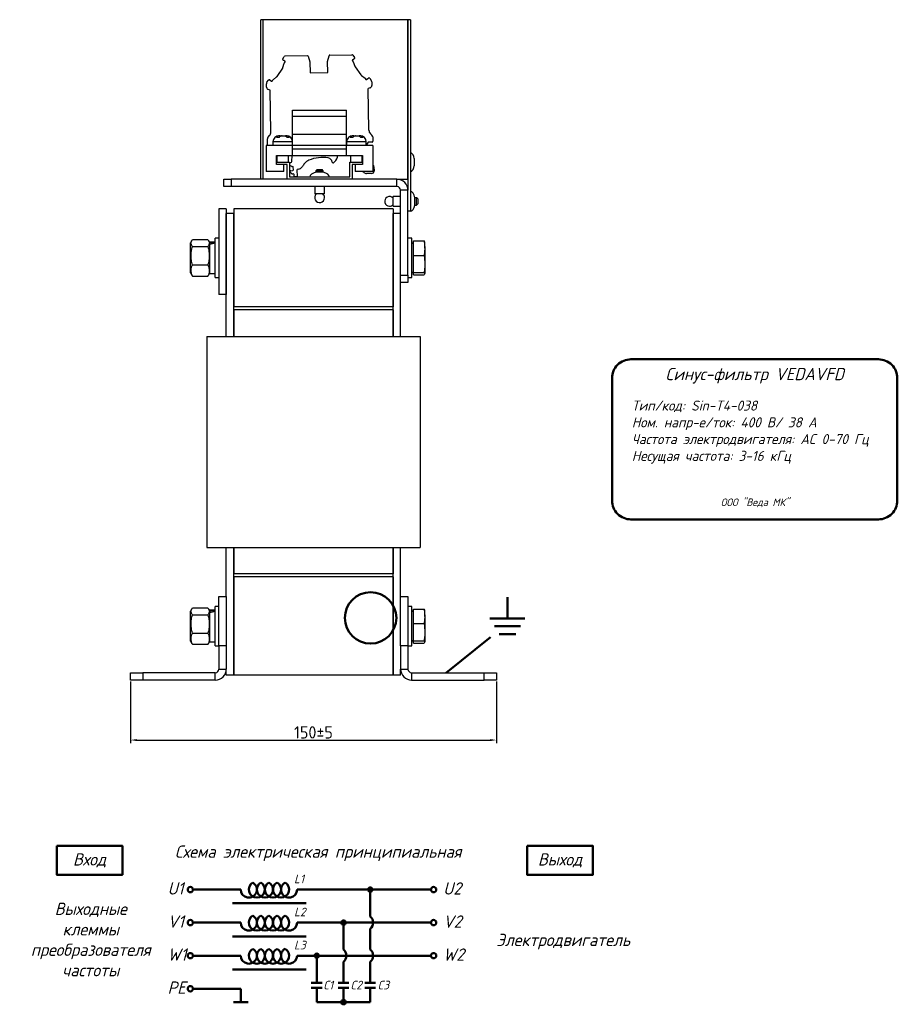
# Model space of a CAD drawing. Header units: millimetres. Extents: x -14 to 673, y 45 to 574.
# Tile 3 of 3: x 315 to 673, y 147 to 548. Entities that reach past the tile are written whole.
import ezdxf

# ---------------------------------------------------------------- set-up
doc = ezdxf.new("R2010")
doc.units = ezdxf.units.MM
doc.layers.get('0').update_dxf_attribs({"lineweight": 50})
doc.styles.add('GOST-2.304_Type-B', font='GOST Common.ttf')
doc.styles.add('GOST-2.304_Type-B_italic', font='GOST Common Italic.ttf')
doc.dimstyles.new('ISO-25', dxfattribs={"dimtxt": 5, "dimasz": 2.5, "dimexe": 1.25, "dimexo": 0.625, "dimtad": 1, "dimtoh": 1, "dimdec": 0, "dimtxsty": 'GOST-2.304_Type-B', "dimcen": 2.5, "dimadec": 0, "dimazin": 0, "dimtfac": 1, "dimtdec": 0, "dimtmove": 0, "dimatfit": 3, "dimfxl": 1, "dimarcsym": 0})

# ---------------------------------------------------------------- blocks, each defined once
blk = doc.blocks.new('*D11')
at = {"color": 0, "linetype": 'Continuous', "lineweight": -2, "transparency": 16777216}
for p, q in [((360.55, 278.27), (360.55, 253.2)), ((509.55, 278.27), (509.55, 253.2)), ((363.05, 254.45), (507.05, 254.45))]:
    blk.add_line(p, q, dxfattribs=at)
at = {"color": 0, "linetype": 'Continuous', "transparency": 16777216}
for points in [[(363.05, 254.87), (363.05, 254.04), (360.55, 254.45)], [(507.05, 254.87), (507.05, 254.04), (509.55, 254.45)]]:
    blk.add_solid(points, dxfattribs=at)
at = {"layer": 'Defpoints', "color": 0, "linetype": 'Continuous', "transparency": 16777216}
for p in [(360.55, 278.89), (509.55, 278.89), (509.55, 254.45)]:
    blk.add_point(p, dxfattribs=at)
at = {"color": 0, "linetype": 'Continuous', "lineweight": 18, "transparency": 16777216, "insert": (435.05, 257.58), "char_height": 5, "attachment_point": 5, "style": 'GOST-2.304_Type-B'}
blk.add_mtext('150%%P5', dxfattribs=at)

msp = doc.modelspace()

# ---------------------------------------------------------------- hatches: boundary and pattern name
for points in [[(457.3, 193.55, 1), (459.06, 193.55, 1)], [(446.42, 180.09, 1), (448.17, 180.09, 1)], [(435.5, 166.62, 1), (437.25, 166.62, 1)], [(446.42, 147.69, 1), (448.17, 147.69, 1)]]:
    msp.add_hatch(color=0).paths.add_polyline_path(points)

# ---------------------------------------------------------------- linework, layer by layer
at = {"color": 7, "linetype": 'Continuous', "lineweight": 25}
for p, q in [((413.55, 482.89), (413.55, 547.89)), ((414.55, 547.89), (413.55, 547.89)), ((414.55, 482.89), (414.55, 547.89)), ((473.55, 547.89), (414.55, 547.89)), ((473.55, 547.89), (473.55, 478.39)), ((474.55, 547.89), (473.55, 547.89)), ((473.55, 482.89), (473.55, 547.89)), ((474.55, 547.89), (474.55, 469.89)), ((441.69, 533.45), (450.73, 533.6)), ((422.61, 531.52), (422.53, 531.69)), ((422.55, 531.99), (423.17, 532.91)), ((422.63, 528.44), (423.16, 530.19)), ((423.44, 530.98), (422.92, 531.33)), ((423.2, 530.27), (423.49, 530.7)), ((423.58, 533.13), (432.63, 533.29)), ((432.92, 533.07), (433.6, 530.69)), ((433.6, 530.69), (433.68, 526.31)), ((440.8, 530.82), (441.4, 533.22)), ((440.88, 526.43), (440.8, 530.82)), ((450.91, 531.18), (451.21, 530.76)), ((451.46, 531.83), (450.95, 531.46)), ((451.15, 533.4), (451.8, 532.5)), ((451.25, 530.68), (451.84, 528.95)), ((451.83, 532.2), (451.76, 532.03)), ((420.22, 524.77), (422.51, 528.17)), ((433.68, 526.31), (440.88, 526.43)), ((451.98, 528.68), (454.39, 525.37)), ((415.93, 520.35), (415.9, 521.81)), ((416.08, 522.39), (416.69, 523.3)), ((416.96, 523.43), (417.14, 523.42)), ((417.44, 523.2), (417.96, 522.85)), ((418.24, 522.91), (418.53, 523.34)), ((418.59, 523.4), (420.01, 524.55)), ((454.6, 525.15), (456.06, 524.06)), ((456.13, 523.99), (456.43, 523.57)), ((456.71, 523.53), (457.22, 523.9)), ((457.51, 524.12), (457.69, 524.14)), ((457.96, 524.02), (458.61, 523.13)), ((458.8, 522.56), (458.82, 521.1)), ((417.45, 519.21), (416.69, 519.4)), ((417.75, 502.15), (417.45, 519.21)), ((458.1, 520.12), (457.34, 519.91)), ((457.64, 502.85), (457.34, 519.91)), ((426.55, 511.09), (448.55, 511.09)), ((426.55, 508.61), (426.55, 511.09)), ((448.55, 508.61), (448.55, 511.09)), ((426.55, 501.26), (426.55, 508.61)), ((426.55, 508.61), (448.55, 508.61)), ((448.55, 501.26), (448.55, 508.61)), ((458.25, 501.44), (458.88, 500.83)), ((416.35, 496.59), (416.3, 499.38)), ((416.58, 500.1), (417.19, 500.73)), ((418.55, 498.09), (418.55, 496.59)), ((421.05, 500.59), (421.12, 500.59)), ((421.49, 500.59), (421.12, 500.59)), ((422.08, 500.59), (421.47, 500.47)), ((421.49, 500.33), (421.49, 500.59)), ((422.24, 500.59), (422.08, 500.59)), ((422.24, 500.59), (423.02, 500.59)), ((424.02, 500.59), (423.61, 500.59)), ((424.02, 500.59), (424.05, 500.59)), ((426.55, 501.26), (448.55, 501.26)), ((426.55, 498.09), (426.55, 501.26)), ((426.55, 496.59), (426.55, 498.09)), ((448.55, 496.59), (448.55, 501.26)), ((448.55, 498.09), (448.55, 496.59)), ((451.05, 500.59), (451.12, 500.59)), ((451.49, 500.59), (451.12, 500.59)), ((452.08, 500.59), (451.47, 500.47)), ((451.49, 500.33), (451.49, 500.59)), ((452.24, 500.59), (452.08, 500.59)), ((452.24, 500.59), (453.02, 500.59)), ((454.02, 500.59), (453.61, 500.59)), ((454.02, 500.59), (454.05, 500.59)), ((456.55, 496.59), (456.55, 498.09)), ((457.37, 498.01), (456.58, 496.84)), ((458.93, 498.04), (457.37, 498.01)), ((459.19, 500.13), (459.22, 498.35)), ((415.8, 496.59), (415.8, 486.09)), ((426.55, 496.59), (415.8, 496.59)), ((426.55, 492.59), (426.55, 496.59)), ((448.55, 496.59), (426.55, 496.59)), ((448.55, 495.09), (426.55, 495.09)), ((448.55, 492.59), (448.55, 496.59)), ((459.3, 496.59), (448.55, 496.59)), ((456.58, 496.84), (456.55, 496.84)), ((459.3, 496.59), (459.3, 486.09)), ((420.05, 488.89), (420.05, 492.59)), ((420.05, 492.59), (426.55, 492.59)), ((420.05, 489.89), (425.3, 489.89)), ((420.15, 492.59), (420.15, 489.89)), ((424.95, 489.89), (424.95, 492.59)), ((425.3, 489.89), (425.3, 483.89)), ((425.55, 489.67), (425.79, 489.69)), ((426.24, 490.15), (426.41, 492.59)), ((426.55, 492.59), (448.55, 492.59)), ((448.55, 492.59), (455.05, 492.59)), ((449.8, 483.89), (449.8, 489.89)), ((449.8, 489.89), (455.05, 489.89)), ((450.15, 492.59), (450.15, 489.89)), ((454.95, 489.89), (454.95, 492.59)), ((455.05, 492.59), (455.05, 488.89)), ((476.05, 491.39), (476.05, 488.46)), ((423.05, 486.09), (415.8, 486.09)), ((423.05, 488.89), (420.05, 488.89)), ((423.05, 486.09), (423.05, 488.89)), ((424.3, 488.89), (423.05, 488.89)), ((424.3, 482.89), (424.3, 488.89)), ((426.23, 488.07), (425.31, 488.66)), ((425.88, 486.38), (426.69, 486.49)), ((426.64, 488.03), (426.4, 488.02)), ((426.86, 486.69), (426.84, 487.83)), ((428.32, 486.53), (428.36, 484.21)), ((428.84, 487.04), (428.81, 487.04)), ((436.55, 486.89), (436.05, 486.39)), ((436.05, 486.39), (436.05, 485.74)), ((437.55, 486.39), (436.05, 486.39)), ((439.05, 485.74), (436.05, 485.74)), ((436.55, 486.89), (437.55, 486.89)), ((437.55, 486.89), (438.55, 486.89)), ((439.05, 486.39), (437.55, 486.39)), ((439.05, 486.39), (438.55, 486.89)), ((439.05, 485.74), (439.05, 486.39)), ((452.05, 488.89), (450.8, 488.89)), ((450.8, 488.89), (450.8, 482.89)), ((452.05, 488.89), (452.05, 486.09)), ((455.05, 488.89), (452.05, 488.89)), ((459.3, 486.09), (452.05, 486.09)), ((459.42, 488.58), (459.3, 488.68)), ((459.69, 488.01), (459.73, 486.25)), ((476.05, 488.46), (476.05, 488.39)), ((398.55, 479.89), (398.55, 482.89)), ((398.55, 482.89), (401.55, 482.89)), ((401.55, 482.89), (401.55, 479.89)), ((424.3, 482.89), (401.55, 482.89)), ((450.8, 482.89), (424.3, 482.89)), ((425.3, 483.89), (449.8, 483.89)), ((426.84, 485.08), (426.64, 485.08)), ((427.16, 484.18), (427.15, 484.78)), ((428.06, 483.9), (427.46, 483.89)), ((469.05, 482.89), (450.8, 482.89)), ((458.74, 485.24), (456.69, 485.2)), ((469.05, 482.89), (473.55, 482.89)), ((469.05, 479.89), (469.05, 482.89)), ((401.55, 479.89), (398.55, 479.89)), ((469.05, 479.89), (401.55, 479.89)), ((435.55, 479.89), (435.55, 476.89)), ((439.55, 476.89), (439.55, 479.89)), ((473.55, 478.39), (470.55, 478.39)), ((470.55, 443.89), (470.55, 478.39)), ((473.55, 443.89), (473.55, 478.39)), ((437.55, 476.89), (435.55, 476.89)), ((439.55, 476.89), (437.55, 476.89)), ((470.55, 475.89), (467.55, 475.89)), ((467.55, 471.89), (467.55, 475.89)), ((477.05, 475.39), (476.4, 475.39)), ((476.4, 473.32), (476.4, 475.39)), ((476.4, 472.39), (476.4, 473.32)), ((477.55, 474.89), (477.05, 475.39)), ((477.05, 472.39), (477.05, 475.39)), ((477.55, 474.89), (477.55, 472.89)), ((399.55, 470.89), (396.55, 470.89)), ((396.55, 470.89), (396.55, 435.89)), ((399.55, 470.89), (399.55, 435.89)), ((402.55, 470.89), (402.55, 430.89)), ((467.55, 470.89), (402.55, 470.89)), ((467.55, 471.89), (470.55, 471.89)), ((467.55, 470.89), (467.55, 430.89)), ((474.55, 469.89), (473.55, 469.89)), ((476.4, 472.39), (477.05, 472.39)), ((477.05, 472.39), (477.55, 472.89)), ((402.55, 468.89), (399.55, 468.89)), ((399.55, 418.89), (399.55, 468.89)), ((402.55, 418.89), (402.55, 468.89)), ((470.55, 468.89), (467.55, 468.89)), ((467.55, 418.89), (467.55, 468.89)), ((385.48, 457.93), (384.95, 457.02)), ((385.75, 458.33), (392.05, 458.33)), ((392.85, 457.02), (392.32, 457.93)), ((394.95, 457.33), (392.85, 457.33)), ((392.85, 456.84), (392.85, 457.33)), ((396.55, 458.89), (394.95, 458.89)), ((394.95, 447.83), (394.95, 458.89)), ((475.15, 458.89), (473.55, 458.89)), ((475.15, 447.83), (475.15, 458.89)), ((475.75, 457.82), (480.08, 457.82)), ((475.75, 451.87), (475.75, 457.82)), ((480.08, 457.82), (480.45, 454.84)), ((480.45, 457.33), (480.08, 457.82)), ((480.45, 454.84), (480.45, 457.39)), ((384.95, 448.54), (384.95, 457.02)), ((385.75, 455.46), (392.05, 455.46)), ((392.85, 456.84), (392.85, 456.55)), ((392.85, 456.27), (392.85, 456.55)), ((392.85, 444.45), (392.85, 456.27)), ((475.75, 457.23), (475.15, 456.63)), ((480.45, 454.84), (480.08, 451.87)), ((480.45, 454.84), (480.45, 448.4)), ((475.75, 451.87), (480.08, 451.87)), ((475.75, 444.93), (475.75, 451.87)), ((384.95, 444.77), (384.95, 448.54)), ((385.75, 448.02), (392.05, 448.02)), ((394.95, 442.89), (394.95, 447.83)), ((475.15, 442.89), (475.15, 447.83)), ((480.45, 448.4), (480.45, 444.45)), ((384.95, 444.77), (385.48, 443.85)), ((385.75, 443.45), (392.05, 443.45)), ((392.32, 443.85), (392.85, 444.77)), ((392.85, 444.45), (394.95, 444.45)), ((394.95, 442.89), (396.55, 442.89)), ((470.55, 443.89), (473.55, 443.89)), ((470.55, 440.89), (470.55, 443.89)), ((473.55, 443.89), (473.55, 440.89)), ((473.55, 442.89), (475.15, 442.89)), ((475.15, 445.16), (475.75, 444.56)), ((475.75, 444.93), (480.08, 444.93)), ((475.75, 443.96), (475.75, 444.93)), ((475.75, 443.96), (480.08, 443.96)), ((480.08, 444.93), (480.45, 444.45)), ((480.45, 444.45), (480.08, 443.96)), ((473.55, 440.89), (470.55, 440.89)), ((470.55, 418.89), (470.55, 440.89)), ((399.55, 435.89), (396.55, 435.89)), ((467.55, 430.89), (402.55, 430.89)), ((467.55, 429.64), (402.55, 429.64)), ((402.55, 429.64), (402.55, 418.89)), ((467.55, 429.64), (467.55, 418.89)), ((391.55, 418.89), (391.55, 332.89)), ((391.55, 418.89), (403.55, 418.89)), ((393.55, 418.89), (466.55, 418.89)), ((466.55, 418.89), (478.55, 418.89)), ((478.55, 418.89), (478.55, 332.89)), ((391.55, 332.89), (403.55, 332.89)), ((393.55, 332.89), (478.55, 332.89)), ((399.55, 312.89), (399.55, 332.89)), ((402.55, 332.89), (402.55, 322.14)), ((402.55, 280.89), (402.55, 332.89)), ((467.55, 332.89), (467.55, 322.14)), ((467.55, 280.89), (467.55, 332.89)), ((470.55, 312.89), (470.55, 332.89)), ((467.55, 322.14), (402.55, 322.14)), ((402.55, 320.89), (402.55, 280.89)), ((467.55, 320.89), (402.55, 320.89)), ((467.55, 320.89), (467.55, 280.89)), ((396.55, 312.89), (399.55, 312.89)), ((396.55, 292.89), (396.55, 312.89)), ((399.55, 312.89), (399.55, 292.89)), ((470.55, 292.89), (470.55, 312.89)), ((470.55, 312.89), (473.55, 312.89)), ((473.55, 312.89), (473.55, 292.89)), ((396.55, 308.89), (394.95, 308.89)), ((394.95, 297.83), (394.95, 308.89)), ((475.15, 308.89), (473.55, 308.89)), ((475.15, 297.83), (475.15, 308.89)), ((385.48, 307.93), (384.95, 307.02)), ((384.95, 298.54), (384.95, 307.02)), ((385.75, 308.33), (392.05, 308.33)), ((385.75, 305.46), (392.05, 305.46)), ((392.85, 307.02), (392.32, 307.93)), ((394.95, 307.33), (392.85, 307.33)), ((392.85, 306.84), (392.85, 307.33)), ((392.85, 306.84), (392.85, 306.55)), ((392.85, 306.27), (392.85, 306.55)), ((392.85, 294.45), (392.85, 306.27)), ((475.75, 307.23), (475.15, 306.63)), ((475.75, 301.87), (475.75, 307.82)), ((475.75, 307.82), (480.08, 307.82)), ((480.08, 307.82), (480.45, 304.84)), ((480.45, 307.33), (480.08, 307.82)), ((480.45, 304.84), (480.08, 301.87)), ((480.45, 304.84), (480.45, 307.39)), ((480.45, 304.84), (480.45, 298.4)), ((475.75, 301.87), (480.08, 301.87)), ((475.75, 294.93), (475.75, 301.87)), ((384.95, 294.77), (384.95, 298.54)), ((385.75, 298.02), (392.05, 298.02)), ((394.95, 292.89), (394.95, 297.83)), ((475.15, 292.89), (475.15, 297.83)), ((480.45, 298.4), (480.45, 294.45)), ((384.95, 294.77), (385.48, 293.85)), ((385.75, 293.45), (392.05, 293.45)), ((392.32, 293.85), (392.85, 294.77)), ((392.85, 294.45), (394.95, 294.45)), ((394.95, 292.89), (396.55, 292.89)), ((399.55, 292.89), (396.55, 292.89)), ((396.55, 292.89), (396.55, 283.39)), ((399.55, 292.89), (399.55, 283.39)), ((473.55, 292.89), (470.55, 292.89)), ((470.55, 292.89), (470.55, 283.39)), ((473.55, 292.89), (475.15, 292.89)), ((473.55, 292.89), (473.55, 283.39)), ((475.15, 295.16), (475.75, 294.56)), ((475.75, 294.93), (480.08, 294.93)), ((475.75, 293.96), (475.75, 294.93)), ((475.75, 293.96), (480.08, 293.96)), ((480.08, 294.93), (480.45, 294.45)), ((480.45, 294.45), (480.08, 293.96)), ((360.55, 278.89), (360.55, 281.89)), ((360.55, 281.89), (365.55, 281.89)), ((365.55, 281.89), (365.55, 278.89)), ((395.05, 281.89), (365.55, 281.89)), ((395.05, 278.89), (395.05, 281.89)), ((396.55, 283.39), (399.55, 283.39)), ((399.55, 280.89), (399.55, 283.39)), ((467.55, 280.89), (399.55, 280.89)), ((402.55, 280.89), (399.55, 280.89)), ((470.55, 280.89), (467.55, 280.89)), ((470.55, 283.39), (473.55, 283.39)), ((470.55, 280.89), (470.55, 283.39)), ((475.05, 281.89), (475.05, 278.89)), ((475.05, 281.89), (504.55, 281.89)), ((504.55, 278.89), (504.55, 281.89)), ((504.55, 281.89), (509.55, 281.89)), ((509.55, 281.89), (509.55, 278.89)), ((365.55, 278.89), (360.55, 278.89)), ((395.05, 278.89), (365.55, 278.89)), ((475.05, 278.89), (504.55, 278.89)), ((509.55, 278.89), (504.55, 278.89))]:
    msp.add_line(p, q, dxfattribs=at)
at = {"color": 8, "linetype": 'Continuous', "lineweight": 25}
for p, q in [((419.88, 498.09), (418.55, 498.09)), ((426.55, 498.09), (419.88, 498.09)), ((449.88, 498.09), (448.55, 498.09)), ((456.55, 498.09), (449.88, 498.09))]:
    msp.add_line(p, q, dxfattribs=at)
for p, q in [((514.08, 312.68), (514.08, 303.96)), ((514.08, 303.96), (506.96, 303.96)), ((514.08, 303.96), (521.2, 303.96)), ((508.8, 300.78), (514.08, 300.78)), ((510.63, 297.61), (514.08, 297.61)), ((519.36, 300.78), (514.08, 300.78)), ((517.53, 297.61), (514.08, 297.61)), ((507.11, 296.38), (489.05, 281.89)), ((405.42, 193.55), (385.98, 193.55)), ((428.42, 193.55), (459.06, 193.55)), ((458.18, 193.55), (482.93, 193.55)), ((458.18, 193.55), (458.18, 182.57)), ((402.11, 187.95), (432.04, 187.95)), ((405.42, 180.09), (385.98, 180.09)), ((428.42, 180.09), (460.87, 180.09)), ((447.29, 180.09), (447.29, 169.1)), ((458.18, 177.61), (458.18, 169.1)), ((460.87, 180.09), (482.93, 180.09)), ((402.11, 174.48), (432.04, 174.48)), ((405.42, 166.62), (385.98, 166.62)), ((428.42, 166.62), (467.01, 166.62)), ((436.38, 166.62), (436.38, 155.57)), ((467.01, 166.62), (482.93, 166.62)), ((402.11, 161.02), (432.04, 161.02)), ((447.29, 164.14), (447.29, 155.57)), ((458.18, 164.14), (458.18, 155.57)), ((405.42, 153.16), (385.98, 153.16)), ((405.42, 153.16), (405.42, 147.69)), ((434.18, 155.57), (438.57, 155.57)), ((434.18, 153.5), (438.57, 153.5)), ((436.38, 153.5), (436.38, 147.69)), ((445.1, 155.57), (449.49, 155.57)), ((445.1, 153.5), (449.49, 153.5)), ((447.29, 147.69), (447.29, 153.5)), ((455.98, 155.57), (460.38, 155.57)), ((455.98, 153.5), (460.38, 153.5)), ((458.18, 147.69), (458.18, 153.5)), ((408.39, 147.69), (402.46, 147.69)), ((436.38, 147.69), (450.52, 147.69)), ((447.29, 147.69), (458.18, 147.69))]:
    msp.add_line(p, q)
at = {"color": 7, "linetype": 'Continuous', "lineweight": 25, "flags": 128}
for points in [[(425.3, 489.58), (425.39, 489.63), (425.55, 489.67)], [(455.6, 485.64), (455.24, 486.04), (455.19, 486.09)]]:
    msp.add_lwpolyline(points, dxfattribs=at)
msp.add_lwpolyline([(564.36, 409.54), (665.19, 409.54, -0.414214), (672.87, 401.86), (672.87, 352.02, -0.414214), (665.19, 344.34), (564.36, 344.34, -0.414214), (556.68, 352.02), (556.68, 401.86, -0.414214)], format="xyb", close=True)
for points in [[(330.45, 211.3), (357.21, 211.3), (357.21, 199.61), (330.45, 199.61)], [(522.1, 211.3), (548.87, 211.3), (548.87, 199.61), (522.1, 199.61)]]:
    msp.add_lwpolyline(points, close=True)
for centre, radius in [((458.33, 304.2), 10.48), ((384.9, 193.55), 1.08), ((484, 193.55), 1.08), ((384.9, 180.09), 1.08), ((484, 180.09), 1.08), ((384.9, 166.62), 1.08), ((484, 166.62), 1.08), ((384.9, 153.16), 1.08)]:
    msp.add_circle(centre, radius)
at = {"color": 0}
for centre in [(458.18, 193.55), (447.29, 180.09), (436.38, 166.62), (447.29, 147.69)]:
    msp.add_circle(centre, 0.876, dxfattribs=at)
at = {"color": 7, "linetype": 'Continuous', "lineweight": 25}
for centre, radius, start, end in [((441.69, 533.15), 0.3, 91, 166), ((450.74, 533.1), 0.5, 36, 91), ((422.8, 531.82), 0.3, 146, 206), ((422.88, 531.66), 0.3, 206, 261.8419), ((422.81, 531.16), 0.2, 56.0021, 81.8419), ((423.45, 530.1), 0.3, 146, 163.2313), ((423.59, 532.63), 0.5, 91, 146), ((423.33, 530.81), 0.2, 326, 56), ((432.63, 532.99), 0.3, 16, 91.0012), ((451.07, 531.3), 0.2, 126, 216), ((450.97, 530.58), 0.3, 18.7687, 36), ((451.57, 531.66), 0.2, 100.1581, 125.9979), ((451.49, 532.16), 0.3, 280.1581, 336), ((451.56, 532.32), 0.3, 336, 36), ((421.68, 528.73), 1, 326, 343.2313), ((452.79, 529.27), 1, 198.7687, 216), ((416.9, 521.83), 1, 146, 181), ((416.94, 523.13), 0.3, 86, 146), ((417.12, 523.12), 0.3, 30.1581, 86), ((417.55, 523.37), 0.2, 210.1581, 236), ((418.07, 523.02), 0.2, 236, 326), ((418.77, 523.17), 0.3, 128.7687, 146), ((419.39, 525.33), 1, 308.7687, 326), ((455.2, 525.95), 1, 216, 233.2313), ((455.88, 523.82), 0.3, 36, 53.2313), ((456.59, 523.69), 0.2, 216, 306), ((457.1, 524.06), 0.2, 306, 331.8419), ((457.54, 523.82), 0.3, 96, 151.8419), ((457.72, 523.84), 0.3, 36, 96), ((457.8, 522.54), 1, 1, 36), ((416.93, 520.37), 1, 181, 256), ((457.82, 521.08), 1, 286, 1), ((415.75, 502.12), 2, 316, 1), ((459.64, 502.88), 2, 181, 226), ((417.3, 499.4), 1, 136, 181.004), ((421.05, 498.09), 2.5, 90, 180), ((424.05, 498.09), 2.5, 0, 90), ((451.05, 498.09), 2.5, 90, 180), ((454.05, 498.09), 2.5, 0, 90), ((458.19, 500.11), 1, 1, 46), ((458.92, 498.34), 0.3, 270.9999, 1), ((473.22, 491.39), 2.83, 0, 61.9275), ((425.74, 490.19), 0.5, 275.2986, 356), ((435.21, 486.03), 5, 113.3513, 139.0212), ((438.78, 477.77), 14, 80.6742, 113.3513), ((440.72, 489.61), 2, 6.8865, 80.6742), ((443.01, 489.89), 0.3, 186.8865, 303.4413), ((440.97, 492.97), 4, 303.4413, 343.5006), ((444.13, 492.04), 0.7, 343.5006, 52.4223), ((425.92, 486.08), 0.3, 98, 179.7144), ((426.62, 486.08), 1, 179.7144, 271), ((426.39, 488.32), 0.3, 237.552, 271), ((426.64, 487.83), 0.2, 1, 91), ((426.66, 486.69), 0.2, 278, 1), ((428.82, 486.54), 0.5, 91.0004, 181), ((428.8, 489.04), 2, 271, 330.1831), ((437.48, 484.06), 8, 139.0212, 150.1831), ((456.66, 486.7), 1.5, 224.883, 271), ((458.73, 486.24), 1, 271, 1), ((458.96, 488.01), 0.733, 0.3542, 51), ((473.22, 488.39), 2.83, 298.0725, 0), ((426.85, 484.78), 0.3, 1, 91), ((427.46, 484.19), 0.3, 181, 271), ((428.06, 484.2), 0.3, 271, 1), ((469.05, 478.39), 4.5, 0, 90), ((469.05, 478.39), 1.5, 0, 90), ((437.55, 475.39), 2, 131.4096, 0), ((437.55, 475.39), 2, 0, 48.5904), ((466.05, 473.89), 2, 41.4096, 270), ((466.05, 473.89), 2, 270, 318.5904), ((395.05, 283.39), 1.5, 270, 0), ((395.05, 283.39), 4.5, 270, 0), ((475.05, 283.39), 4.5, 180, 270), ((475.05, 283.39), 1.5, 180, 270)]:
    msp.add_arc(centre, radius, start, end, dxfattribs=at)
for centre, radius, start, end in [((408.71, 193.55), 3.28, 180, 60), ((411.99, 193.55), 3.28, 120, 60), ((415.28, 193.55), 3.28, 120, 60), ((418.56, 193.55), 3.28, 120, 60), ((421.85, 193.55), 3.28, 120, 60), ((425.13, 193.55), 3.28, 120, 0), ((408.71, 180.09), 3.28, 180, 60), ((411.99, 180.09), 3.28, 120, 60), ((415.28, 180.09), 3.28, 120, 60), ((418.56, 180.09), 3.28, 120, 60), ((421.85, 180.09), 3.28, 120, 60), ((425.13, 180.09), 3.28, 120, 0), ((456.18, 180.09), 3.19, 308.9414, 51.0586), ((408.71, 166.62), 3.28, 180, 60), ((411.99, 166.62), 3.28, 120, 60), ((415.28, 166.62), 3.28, 120, 60), ((418.56, 166.62), 3.28, 120, 60), ((421.85, 166.62), 3.28, 120, 60), ((425.13, 166.62), 3.28, 120, 0), ((445.29, 166.62), 3.19, 308.9414, 51.0586), ((456.18, 166.62), 3.19, 308.9414, 51.0586)]:
    msp.add_arc(centre, radius, start, end)
for centre, major_axis, ratio, start_param, end_param in [((437.55, 483.89), (-4, 0), 0.5, 5.096786, 6.283185), ((437.55, 483.89), (4, 0), 0.5, 0, 1.1864), ((474.55, 473.89), (0, 4), 0.5, 5.096786, 6.283185), ((474.55, 473.89), (0, -4), 0.5, 0, 1.1864), ((392.85, 450.89), (11.03, 3.33), 0.499971, 1.231754, 1.421151), ((394.95, 450.89), (11.03, 3.33), 0.499971, 1.421151, 1.610548), ((392.85, 300.89), (11.03, 3.33), 0.499971, 1.231754, 1.421151), ((394.95, 300.89), (11.03, 3.33), 0.499971, 1.421151, 1.610548)]:
    msp.add_ellipse(centre, major_axis=major_axis, ratio=ratio, start_param=start_param, end_param=end_param, dxfattribs=at)
for points, knots in [([(421.12, 500.59), (420.93, 500.57), (420.54, 500.52), (420.17, 500.23), (420, 500.03), (419.99, 500.02)], [0, 0, 0, 0, 0.4760222, 0.9541803, 1, 1, 1, 1]), ([(421.11, 500.02), (421.13, 500.04), (421.3, 500.24), (421.67, 500.52), (422.05, 500.57), (422.24, 500.59)], [0, 0, 0, 0, 0.072292, 0.52415, 1, 1, 1, 1]), ([(423.02, 500.59), (423.23, 500.57), (423.67, 500.52), (424.08, 500.23), (424.27, 500.03), (424.28, 500.02)], [0, 0, 0, 0, 0.476022, 0.95418, 1, 1, 1, 1]), ([(425.28, 500.02), (425.26, 500.04), (425.07, 500.24), (424.66, 500.52), (424.23, 500.57), (424.02, 500.59)], [0, 0, 0, 0, 0.072292, 0.52415, 1, 1, 1, 1]), ([(451.12, 500.59), (450.93, 500.57), (450.54, 500.52), (450.17, 500.23), (450, 500.03), (449.99, 500.02)], [0, 0, 0, 0, 0.4760222, 0.9541803, 1, 1, 1, 1]), ([(451.11, 500.02), (451.13, 500.04), (451.3, 500.24), (451.67, 500.52), (452.05, 500.57), (452.24, 500.59)], [0, 0, 0, 0, 0.072292, 0.52415, 1, 1, 1, 1]), ([(453.02, 500.59), (453.23, 500.57), (453.67, 500.52), (454.08, 500.23), (454.27, 500.03), (454.28, 500.02)], [0, 0, 0, 0, 0.476022, 0.95418, 1, 1, 1, 1]), ([(455.28, 500.02), (455.26, 500.04), (455.07, 500.24), (454.66, 500.52), (454.23, 500.57), (454.02, 500.59)], [0, 0, 0, 0, 0.072292, 0.52415, 1, 1, 1, 1]), ([(385.75, 455.46), (385.66, 455.58), (385.41, 455.94), (385.15, 456.55), (385.15, 457.4), (385.53, 457.99), (385.75, 458.33)], [0, 0, 0, 0, 0.131886, 0.381332, 0.636879, 1, 1, 1, 1]), ([(392.05, 458.33), (392.27, 457.99), (392.65, 457.41), (392.65, 456.56), (392.4, 455.94), (392.14, 455.58), (392.05, 455.46)], [0, 0, 0, 0, 0.3631193, 0.6122584, 0.8681143, 1, 1, 1, 1]), ([(385.75, 448.02), (385.58, 448.66), (385.24, 449.97), (385.12, 451.9), (385.3, 453.75), (385.6, 454.88), (385.75, 455.46)], [0, 0, 0, 0, 0.264602, 0.534942, 0.76534, 1, 1, 1, 1]), ([(392.05, 455.46), (392.22, 454.81), (392.56, 453.51), (392.68, 451.57), (392.5, 449.72), (392.2, 448.59), (392.05, 448.02)], [0, 0, 0, 0, 0.264602, 0.534942, 0.76534, 1, 1, 1, 1]), ([(480.08, 451.87), (480.09, 451.84), (480.31, 450.69), (480.38, 449.53), (480.45, 448.4)], [0, 0, 0, 0, 0.026995, 1, 1, 1, 1]), ([(385.75, 443.45), (385.58, 443.84), (385.24, 444.65), (385.12, 445.83), (385.3, 446.97), (385.6, 447.66), (385.75, 448.02)], [0, 0, 0, 0, 0.264602, 0.534942, 0.76534, 1, 1, 1, 1]), ([(392.05, 448.02), (392.22, 447.62), (392.56, 446.82), (392.68, 445.63), (392.5, 444.5), (392.2, 443.8), (392.05, 443.45)], [0, 0, 0, 0, 0.264602, 0.534942, 0.76534, 1, 1, 1, 1]), ([(480.45, 448.4), (480.41, 447.53), (480.36, 446.37), (480.14, 445.22), (480.08, 444.93)], [0, 0, 0, 0, 0.746933, 1, 1, 1, 1]), ([(385.48, 443.85), (385.49, 443.84), (385.54, 443.7), (385.65, 443.57), (385.75, 443.45)], [0, 0, 0, 0, 0.067548, 1, 1, 1, 1]), ([(392.05, 443.45), (392.15, 443.57), (392.26, 443.7), (392.31, 443.84), (392.32, 443.85)], [0, 0, 0, 0, 0.932365, 1, 1, 1, 1]), ([(385.75, 305.46), (385.66, 305.58), (385.41, 305.94), (385.15, 306.55), (385.15, 307.4), (385.53, 307.99), (385.75, 308.33)], [0, 0, 0, 0, 0.131886, 0.381332, 0.636879, 1, 1, 1, 1]), ([(385.75, 298.02), (385.58, 298.66), (385.24, 299.97), (385.12, 301.9), (385.3, 303.75), (385.6, 304.88), (385.75, 305.46)], [0, 0, 0, 0, 0.264602, 0.534942, 0.76534, 1, 1, 1, 1]), ([(392.05, 308.33), (392.27, 307.99), (392.65, 307.41), (392.65, 306.56), (392.4, 305.94), (392.14, 305.58), (392.05, 305.46)], [0, 0, 0, 0, 0.3631193, 0.6122584, 0.8681143, 1, 1, 1, 1]), ([(392.05, 305.46), (392.22, 304.81), (392.56, 303.51), (392.68, 301.57), (392.5, 299.72), (392.2, 298.59), (392.05, 298.02)], [0, 0, 0, 0, 0.264602, 0.534942, 0.76534, 1, 1, 1, 1]), ([(480.08, 301.87), (480.09, 301.84), (480.31, 300.69), (480.38, 299.53), (480.45, 298.4)], [0, 0, 0, 0, 0.026995, 1, 1, 1, 1]), ([(385.75, 293.45), (385.58, 293.84), (385.24, 294.65), (385.12, 295.83), (385.3, 296.97), (385.6, 297.66), (385.75, 298.02)], [0, 0, 0, 0, 0.264602, 0.534942, 0.76534, 1, 1, 1, 1]), ([(392.05, 298.02), (392.22, 297.62), (392.56, 296.82), (392.68, 295.63), (392.5, 294.5), (392.2, 293.8), (392.05, 293.45)], [0, 0, 0, 0, 0.264602, 0.534942, 0.76534, 1, 1, 1, 1]), ([(480.45, 298.4), (480.41, 297.53), (480.36, 296.37), (480.14, 295.22), (480.08, 294.93)], [0, 0, 0, 0, 0.746933, 1, 1, 1, 1]), ([(385.48, 293.85), (385.49, 293.84), (385.54, 293.7), (385.65, 293.57), (385.75, 293.45)], [0, 0, 0, 0, 0.067548, 1, 1, 1, 1]), ([(392.05, 293.45), (392.15, 293.57), (392.26, 293.7), (392.31, 293.84), (392.32, 293.85)], [0, 0, 0, 0, 0.932365, 1, 1, 1, 1])]:
    msp.add_open_spline(points, degree=3, knots=knots, dxfattribs=at)
for points in [[(419.99, 500.02), (420.18, 500.05), (420.55, 500.13), (420.92, 500.05), (421.11, 500.02)], [(424.28, 500.02), (424.45, 500.05), (424.78, 500.13), (425.12, 500.05), (425.28, 500.02)], [(449.99, 500.02), (450.18, 500.05), (450.55, 500.13), (450.92, 500.05), (451.11, 500.02)], [(454.28, 500.02), (454.45, 500.05), (454.78, 500.13), (455.12, 500.05), (455.28, 500.02)]]:
    msp.add_open_spline(points, degree=3, dxfattribs=at)

# ---------------------------------------------------------------- texts
at = {"style": 'GOST-2.304_Type-B_italic'}
for s, insert, char_height, width, attachment_point in [('Синус-фильтр VEDAVFD', (614.78, 402.86), 5, 100.8313, 5), ('Тип/код: Sin-T4-038\\PНом. напр-е/ток: 400 В/ 38 А\\PЧастота электродвигателя: АС 0-70 Гц\\PНесущая частота: 3-16 кГц', (564.73, 392.75), 4.096, 109.2167, 1), ('ООО "Веда МК"', (614.9, 351.08), 3.072, 115.9587, 5), ('Вход', (343.83, 205.45), 5, 26.7633, 5), ('Схема электрическая принципиальная', (436.97, 208.34), 5, 143.4834, 5), ('Выход', (535.49, 205.45), 5, 26.7633, 5), ('L1', (427.16, 199.64), 3.5, 76.8291, 1), ('U2', (487.89, 196.51), 5, 144.0546, 1), ('U1', (375.63, 196.51), 5, 144.0546, 1), ('Выходные\\Pклеммы\\Pпреобразователя\\Pчастоты', (344.33, 173.2), 5, 26.7633, 5), ('L2', (427.16, 186.17), 3.5, 76.8291, 1), ('V1', (375.63, 183.04), 5, 144.0546, 1), ('V2', (487.89, 183.04), 5, 144.0546, 1), ('L3', (427.16, 172.7), 3.5, 76.8291, 1), ('Электродвигатель', (536.82, 172.37), 5, 26.7633, 5), ('W1', (375.63, 169.58), 5, 144.0546, 1), ('W2', (487.89, 169.58), 5, 144.0546, 1), ('C1', (439.02, 156.41), 3.5, 76.8291, 1), ('C2', (450.09, 156.41), 3.5, 76.8291, 1), ('C3', (461.15, 156.41), 3.5, 76.8291, 1), ('PE', (375.63, 156.11), 5, 144.0546, 1)]:
    msp.add_mtext(s, dxfattribs=dict(at, insert=insert, char_height=char_height, width=width, attachment_point=attachment_point))

# ---------------------------------------------------------------- dimensions: what is measured, and where the dimension line sits
at = {"color": 7, "linetype": 'Continuous', "lineweight": 18}
dim = msp.add_linear_dim(base=(509.55, 254.45), p1=(360.55, 278.89), p2=(509.55, 278.89), text='150%%P5', dimstyle='ISO-25', dxfattribs=at)
dim.commit()
dim.dimension.update_dxf_attribs({"geometry": '*D11', "text_midpoint": (435.05, 257.58)})

doc.saveas('drawing.dxf')
